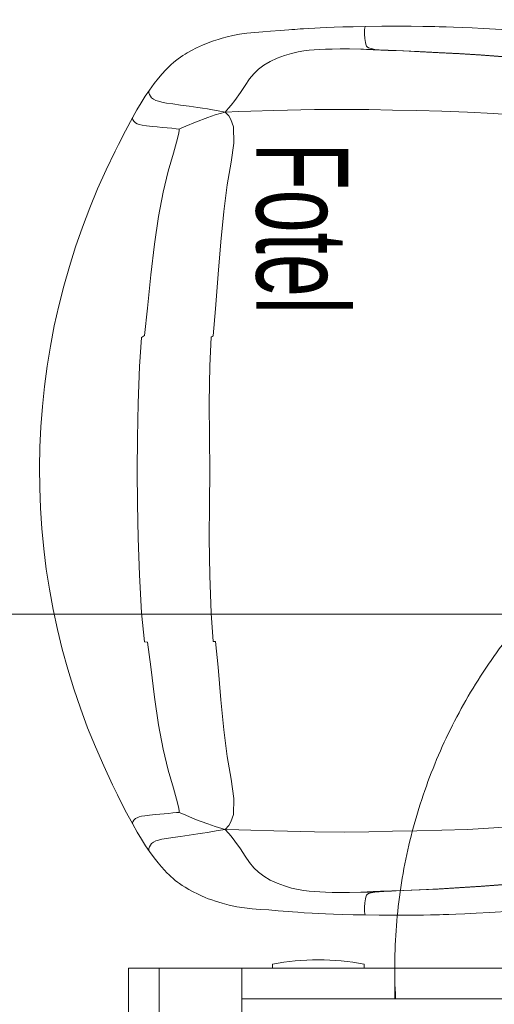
# Model space of a CAD drawing. Header units: millimetres. Extents: x 2016045 to 2079203, y -1576958 to -1542749.
# Tile 68 of 109: x 2035246 to 2035556, y -1558770 to -1558127. Entities that reach past the tile are written whole.
import ezdxf

# ---------------------------------------------------------------- set-up
doc = ezdxf.new("R2010")
doc.units = ezdxf.units.MM
doc.header["$MEASUREMENT"] = 0
doc.linetypes.add('Dashed', pattern=[5644.44, 2822.22, -2822.22])
for name, color, linetype, lineweight, true_color in [('Elementy_POZD_z_poza_umowy- K.kat MW24_Nr_pióra__11', 7, 'Continuous', 5, 0x6d6d6d), ('Elementy_POZD_z_poza_umowy- K.kat MW24_Nr_pióra__12', 7, 'Continuous', 5, 0x9f9f9f), ('Wymiarowanie_Nr_pióra__3', 7, 'Continuous', 35, 0x008200)]:
    doc.layers.add(name, color=color, linetype=linetype, lineweight=lineweight, true_color=true_color)
doc.layers.add('Wymiarowanie', color=7, linetype='Continuous')
doc.layers.add('Wymiarowanie_Nr_pióra__1', color=7, linetype='Continuous', lineweight=0)
doc.styles.add('GENERATED_STYLE_1', font='arial.ttf')
doc.dimstyles.new('GENERATED_STYLE__1', dxfattribs={"dimtxt": 125, "dimasz": 114, "dimexe": 0.18, "dimexo": 0, "dimgap": 0.09, "dimtad": 1, "dimtih": 1, "dimtoh": 1, "dimdec": 0, "dimlfac": 0.1, "dimzin": 0, "dimdsep": 46, "dimtxsty": 'GENERATED_STYLE_1', "dimblk": 'ARROWHEAD_2', "dimblk1": 'ARROWHEAD_2', "dimblk2": 'ARROWHEAD_2', "dimcen": 0.09, "dimclrd": 7, "dimclre": 7, "dimclrt": 7, "dimadec": 4, "dimazin": 0, "dimtfac": 1, "dimtdec": 4, "dimtmove": 0, "dimatfit": 3, "dimfxl": 0, "dimtolj": 1, "dimtzin": 0, "dimarcsym": 0})
doc.dimstyles.new('GENERATED_STYLE__3', dxfattribs={"dimtxt": 125, "dimasz": 114, "dimexe": 0.18, "dimexo": 0, "dimgap": 0.09, "dimtad": 1, "dimdec": 0, "dimlfac": 0.1, "dimzin": 0, "dimdsep": 46, "dimtxsty": 'GENERATED_STYLE_1', "dimblk": 'ARROWHEAD_2', "dimblk1": 'ARROWHEAD_2', "dimblk2": 'ARROWHEAD_2', "dimcen": 0.09, "dimclrd": 7, "dimclre": 7, "dimclrt": 7, "dimadec": 4, "dimazin": 0, "dimtfac": 1, "dimtdec": 4, "dimtmove": 0, "dimatfit": 3, "dimfxl": 0, "dimtolj": 1, "dimtzin": 0, "dimarcsym": 0})

# ---------------------------------------------------------------- blocks, each defined once
blk = doc.blocks.new('*D126', base_point=(1682719.62, -1237567.41))
at = {"layer": 'Wymiarowanie_Nr_pióra__1', "linetype": 'Continuous'}
for p, q in [((2044173.52, -1556060.94), (2043948.52, -1556060.94)), ((2044061.02, -1559800.94), (2044061.02, -1556060.94)), ((2044173.52, -1559800.94), (2043948.52, -1559800.94))]:
    blk.add_line(p, q, dxfattribs=at)
at = {"layer": 'Wymiarowanie_Nr_pióra__3', "linetype": 'Continuous'}
for p, q in [((2043986.02, -1556017.64), (2044136.02, -1556104.24)), ((2043986.02, -1559757.64), (2044136.02, -1559844.24))]:
    blk.add_line(p, q, dxfattribs=at)
at = {"layer": 'Wymiarowanie_Nr_pióra__1', "insert": (2044036.02, -1558073.23), "char_height": 125, "attachment_point": 7, "rotation": 90, "style": 'GENERATED_STYLE_1'}
blk.add_mtext('\\A1;{\\fArial|b0|i0|c238|p38;374}', dxfattribs=at)
blk = doc.blocks.new('ARROWHEAD_2')
at = {"color": 0, "linetype": 'Continuous', "lineweight": 0}
for p, q in [((-0.3781, -0.655), (0.3781, 0.655)), ((0, 0), (-1, 0))]:
    blk.add_line(p, q, dxfattribs=at)
blk = doc.blocks.new('*D143', base_point=(1682719.62, -1237567.41))
at = {"layer": 'Wymiarowanie_Nr_pióra__1', "linetype": 'Continuous'}
for p, q in [((2021278.91, -1556060.94), (2021053.91, -1556060.94)), ((2021166.41, -1559800.94), (2021166.41, -1556060.94)), ((2021278.91, -1559800.94), (2021053.91, -1559800.94))]:
    blk.add_line(p, q, dxfattribs=at)
at = {"layer": 'Wymiarowanie_Nr_pióra__3', "linetype": 'Continuous'}
for p, q in [((2021091.41, -1556017.64), (2021241.41, -1556104.24)), ((2021091.41, -1559757.64), (2021241.41, -1559844.24))]:
    blk.add_line(p, q, dxfattribs=at)
at = {"layer": 'Wymiarowanie_Nr_pióra__1', "insert": (2021141.41, -1558073.23), "char_height": 125, "attachment_point": 7, "rotation": 90, "style": 'GENERATED_STYLE_1'}
blk.add_mtext('\\A1;{\\fArial|b0|i0|c238|p38;374}', dxfattribs=at)
blk = doc.blocks.new('*D189', base_point=(1682719.62, -1237567.41))
at = {"layer": 'Wymiarowanie_Nr_pióra__1', "linetype": 'Continuous'}
for p, q in [((2034151.4, -1558627.34), (2034151.4, -1558402.34)), ((2035916.89, -1558627.34), (2035916.89, -1558402.34)), ((2034151.4, -1558514.84), (2035916.89, -1558514.84))]:
    blk.add_line(p, q, dxfattribs=at)
at = {"layer": 'Wymiarowanie_Nr_pióra__3', "linetype": 'Continuous'}
for p, q in [((2034194.71, -1558439.84), (2034108.1, -1558589.84)), ((2035960.19, -1558439.84), (2035873.59, -1558589.84))]:
    blk.add_line(p, q, dxfattribs=at)
at = {"layer": 'Wymiarowanie_Nr_pióra__1', "insert": (2034860.56, -1558491.9), "char_height": 125, "attachment_point": 7, "style": 'GENERATED_STYLE_1'}
blk.add_mtext('\\A1;{\\fArial|b0|i0|c238|p38;176\\fArial|b0|i0|c238|p38;\\A1{\\H.66x;\\S5^  ;}}', dxfattribs=at)

msp = doc.modelspace()

# ---------------------------------------------------------------- linework, layer by layer
at = {"layer": 'Elementy_POZD_z_poza_umowy- K.kat MW24_Nr_pióra__12', "linetype": 'Continuous'}
for p, q in [((2035409.62, -1558134.35), (2035404.62, -1558134.7)), ((2035415.9, -1558133.88), (2035409.62, -1558134.35)), ((2035421.71, -1558133.4), (2035415.9, -1558133.88)), ((2035423.67, -1558133.24), (2035421.71, -1558133.4)), ((2035425.54, -1558133.1), (2035423.67, -1558133.24)), ((2035427.31, -1558132.96), (2035425.54, -1558133.1)), ((2035429, -1558132.83), (2035427.31, -1558132.96)), ((2035431.28, -1558132.68), (2035429, -1558132.83)), ((2035434.46, -1558132.47), (2035431.28, -1558132.68)), ((2035438.63, -1558132.24), (2035434.46, -1558132.47)), ((2035442.19, -1558132.07), (2035438.63, -1558132.24)), ((2035446.37, -1558131.89), (2035442.19, -1558132.07)), ((2035451.27, -1558131.7), (2035446.37, -1558131.89)), ((2035457.03, -1558131.52), (2035451.27, -1558131.7)), ((2035463.77, -1558131.34), (2035457.03, -1558131.52)), ((2035471.69, -1558131.18), (2035463.77, -1558131.34)), ((2035471.09, -1558134.79), (2035471.12, -1558133.59)), ((2035471.12, -1558133.59), (2035471.31, -1558131.84)), ((2035471.31, -1558131.84), (2035471.46, -1558131.38)), ((2035471.46, -1558131.38), (2035471.64, -1558131.19)), ((2035471.64, -1558131.19), (2035471.69, -1558131.2)), ((2035482.54, -1558131.04), (2035471.68, -1558131.18)), ((2035492.68, -1558131), (2035482.54, -1558131.04)), ((2035501.68, -1558131.04), (2035492.68, -1558131)), ((2035509.3, -1558131.13), (2035501.68, -1558131.04)), ((2035513.52, -1558131.2), (2035509.3, -1558131.13)), ((2035517.03, -1558131.28), (2035513.52, -1558131.2)), ((2035519.82, -1558131.35), (2035517.03, -1558131.28)), ((2035521.88, -1558131.4), (2035519.82, -1558131.35)), ((2035523.25, -1558131.44), (2035521.88, -1558131.4)), ((2035524.56, -1558131.48), (2035523.25, -1558131.44)), ((2035529.23, -1558131.63), (2035524.56, -1558131.48)), ((2035535, -1558131.84), (2035529.23, -1558131.63)), ((2035541.57, -1558132.13), (2035535, -1558131.84)), ((2035548.59, -1558132.49), (2035541.57, -1558132.13)), ((2035560.8, -1558133.25), (2035548.59, -1558132.49)), ((2035372.41, -1558140.59), (2035368.93, -1558141.84)), ((2035375.48, -1558139.6), (2035372.41, -1558140.59)), ((2035378.07, -1558138.84), (2035375.48, -1558139.6)), ((2035381.28, -1558137.99), (2035378.07, -1558138.84)), ((2035385.06, -1558137.12), (2035381.28, -1558137.99)), ((2035389.38, -1558136.3), (2035385.06, -1558137.12)), ((2035394.21, -1558135.61), (2035389.38, -1558136.3)), ((2035399.48, -1558135.09), (2035394.21, -1558135.61)), ((2035404.62, -1558134.7), (2035399.48, -1558135.09)), ((2035471.12, -1558136.16), (2035471.09, -1558134.79)), ((2035471.37, -1558139.11), (2035471.12, -1558136.16)), ((2035471.74, -1558141.73), (2035471.37, -1558139.11)), ((2035358.02, -1558146.88), (2035355.26, -1558148.41)), ((2035361.32, -1558145.17), (2035358.02, -1558146.88)), ((2035365.15, -1558143.38), (2035361.32, -1558145.17)), ((2035368.93, -1558141.84), (2035365.15, -1558143.38)), ((2035427.66, -1558147.78), (2035431.42, -1558147.16)), ((2035431.42, -1558147.16), (2035434.88, -1558146.75)), ((2035434.88, -1558146.75), (2035438.29, -1558146.43)), ((2035438.29, -1558146.43), (2035441.83, -1558146.2)), ((2035441.83, -1558146.2), (2035445.67, -1558146.03)), ((2035445.67, -1558146.03), (2035450.03, -1558145.92)), ((2035450.03, -1558145.92), (2035455.11, -1558145.87)), ((2035455.11, -1558145.87), (2035461.23, -1558145.87)), ((2035461.23, -1558145.87), (2035468.7, -1558145.95)), ((2035468.7, -1558145.95), (2035477.97, -1558146.11)), ((2035470.47, -1558146.1), (2035468.7, -1558145.95)), ((2035472.44, -1558146.23), (2035470.47, -1558146.1)), ((2035471.93, -1558142.68), (2035471.74, -1558141.73)), ((2035472.15, -1558143.42), (2035471.93, -1558142.68)), ((2035472.46, -1558144), (2035472.15, -1558143.42)), ((2035476.85, -1558146.45), (2035472.44, -1558146.23)), ((2035472.9, -1558144.49), (2035472.46, -1558144)), ((2035473.83, -1558145.11), (2035472.9, -1558144.49)), ((2035475.41, -1558145.66), (2035473.83, -1558145.11)), ((2035477.97, -1558146.11), (2035475.41, -1558145.66)), ((2035486.58, -1558146.8), (2035476.85, -1558146.45)), ((2035477.97, -1558146.11), (2035483.65, -1558146.57)), ((2035483.65, -1558146.57), (2035486.58, -1558146.72)), ((2035486.58, -1558146.72), (2035487.84, -1558146.77)), ((2035487.82, -1558146.8), (2035486.58, -1558146.8)), ((2035496.62, -1558147.19), (2035486.58, -1558146.8)), ((2035488.35, -1558146.81), (2035487.82, -1558146.8)), ((2035487.84, -1558146.77), (2035488.73, -1558146.81)), ((2035488.73, -1558146.81), (2035488.35, -1558146.81)), ((2035488.73, -1558146.81), (2035489.99, -1558146.85)), ((2035489.99, -1558146.85), (2035491.79, -1558146.91)), ((2035491.79, -1558146.91), (2035496.14, -1558147.07)), ((2035496.14, -1558147.07), (2035506.74, -1558147.5)), ((2035507.55, -1558147.68), (2035496.62, -1558147.19)), ((2035347.63, -1558153.57), (2035346.32, -1558154.67)), ((2035349.33, -1558152.25), (2035347.63, -1558153.57)), ((2035350.89, -1558151.13), (2035349.33, -1558152.25)), ((2035352.39, -1558150.15), (2035350.89, -1558151.13)), ((2035353.82, -1558149.26), (2035352.39, -1558150.15)), ((2035355.26, -1558148.41), (2035353.82, -1558149.26)), ((2035409.53, -1558153.98), (2035414.11, -1558151.85)), ((2035414.11, -1558151.85), (2035418.85, -1558150.1)), ((2035418.85, -1558150.1), (2035423.43, -1558148.75)), ((2035423.43, -1558148.75), (2035427.66, -1558147.78)), ((2035506.74, -1558147.5), (2035519.28, -1558148.1)), ((2035519.96, -1558148.32), (2035507.55, -1558147.68)), ((2035519.28, -1558148.1), (2035532.95, -1558148.86)), ((2035533.41, -1558149.08), (2035519.96, -1558148.32)), ((2035532.95, -1558148.86), (2035546.98, -1558149.76)), ((2035547.32, -1558149.97), (2035533.41, -1558149.08)), ((2035546.98, -1558149.76), (2035561.25, -1558150.82)), ((2035561.56, -1558151), (2035547.32, -1558149.97)), ((2035341.04, -1558159.76), (2035338.85, -1558162.14)), ((2035343.02, -1558157.73), (2035341.04, -1558159.76)), ((2035344.78, -1558156.05), (2035343.02, -1558157.73)), ((2035346.32, -1558154.67), (2035344.78, -1558156.05)), ((2035398.71, -1558162.03), (2035401.81, -1558159.1)), ((2035401.81, -1558159.1), (2035405.41, -1558156.42)), ((2035405.41, -1558156.42), (2035409.53, -1558153.98)), ((2035336.43, -1558164.95), (2035333.72, -1558168.36)), ((2035338.85, -1558162.14), (2035336.43, -1558164.95)), ((2035393.09, -1558169.64), (2035395.9, -1558165.47)), ((2035395.9, -1558165.47), (2035398.71, -1558162.03)), ((2035330.59, -1558172.67), (2035327.84, -1558176.75)), ((2035330.18, -1558173.67), (2035330.44, -1558172.91)), ((2035330.44, -1558172.91), (2035330.61, -1558172.69)), ((2035333.72, -1558168.36), (2035330.58, -1558172.68)), ((2035390.06, -1558174.3), (2035393.09, -1558169.64)), ((2035327.84, -1558176.75), (2035325.07, -1558181.13)), ((2035330.2, -1558174.58), (2035330.18, -1558173.67)), ((2035330.53, -1558175.62), (2035330.2, -1558174.58)), ((2035332.02, -1558177.75), (2035330.53, -1558175.62)), ((2035333.15, -1558178.68), (2035332.02, -1558177.75)), ((2035334.8, -1558179.51), (2035333.15, -1558178.68)), ((2035386.39, -1558179.42), (2035390.06, -1558174.3)), ((2035322.32, -1558185.71), (2035319.63, -1558190.44)), ((2035325.07, -1558181.13), (2035322.32, -1558185.71)), ((2035336.45, -1558180.04), (2035334.8, -1558179.51)), ((2035338.74, -1558180.58), (2035336.45, -1558180.04)), ((2035341.81, -1558181.15), (2035338.74, -1558180.58)), ((2035345.82, -1558181.78), (2035341.81, -1558181.15)), ((2035350.78, -1558182.49), (2035345.82, -1558181.78)), ((2035356.59, -1558183.3), (2035350.78, -1558182.49)), ((2035359.32, -1558183.69), (2035356.59, -1558183.3)), ((2035362.2, -1558184.11), (2035359.32, -1558183.69)), ((2035365.22, -1558184.56), (2035362.2, -1558184.11)), ((2035368.41, -1558185.05), (2035365.22, -1558184.56)), ((2035371.8, -1558185.59), (2035368.41, -1558185.05)), ((2035375.5, -1558186.21), (2035371.8, -1558185.59)), ((2035380.01, -1558187.02), (2035382.28, -1558184.48)), ((2035382.28, -1558184.48), (2035383.89, -1558182.57)), ((2035383.89, -1558182.57), (2035386.39, -1558179.42)), ((2035438.36, -1558185.47), (2035411.9, -1558186.02)), ((2035458.14, -1558185.32), (2035438.36, -1558185.47)), ((2035474, -1558185.48), (2035458.14, -1558185.32)), ((2035489.46, -1558185.79), (2035474, -1558185.48)), ((2035505.33, -1558186.14), (2035489.46, -1558185.79)), ((2035319.63, -1558190.44), (2035314.89, -1558199.23)), ((2035319.46, -1558191.09), (2035319.65, -1558190.44)), ((2035319.77, -1558192.14), (2035319.46, -1558191.09)), ((2035320.62, -1558193.3), (2035319.77, -1558192.14)), ((2035368.64, -1558190.58), (2035360.64, -1558193.59)), ((2035373.53, -1558188.95), (2035368.64, -1558190.58)), ((2035380.01, -1558187.02), (2035373.53, -1558188.95)), ((2035380.01, -1558187.02), (2035375.5, -1558186.21)), ((2035389.02, -1558186.68), (2035380.01, -1558187.02)), ((2035382.36, -1558189.62), (2035380.01, -1558187.02)), ((2035383.8, -1558191.96), (2035382.36, -1558189.62)), ((2035385.44, -1558196.72), (2035383.8, -1558191.96)), ((2035396.91, -1558186.43), (2035389.02, -1558186.68)), ((2035411.9, -1558186.02), (2035396.91, -1558186.43)), ((2035521.69, -1558186.5), (2035505.33, -1558186.14)), ((2035538.48, -1558187.06), (2035521.69, -1558186.5)), ((2035555.56, -1558188.01), (2035538.48, -1558187.06)), ((2035572.57, -1558189.23), (2035555.56, -1558188.01)), ((2035321.45, -1558194.04), (2035320.62, -1558193.3)), ((2035322.48, -1558194.69), (2035321.45, -1558194.04)), ((2035323.95, -1558195.24), (2035322.48, -1558194.69)), ((2035325.89, -1558195.67), (2035323.95, -1558195.24)), ((2035328.71, -1558196.09), (2035325.89, -1558195.67)), ((2035332.62, -1558196.52), (2035328.71, -1558196.09)), ((2035335.6, -1558196.8), (2035332.62, -1558196.52)), ((2035338.79, -1558197.08), (2035335.6, -1558196.8)), ((2035342.06, -1558197.38), (2035338.79, -1558197.08)), ((2035345.21, -1558197.67), (2035342.06, -1558197.38)), ((2035348.04, -1558197.95), (2035345.21, -1558197.67)), ((2035350.04, -1558198.17), (2035348.04, -1558197.95)), ((2035350.04, -1558198.17), (2035349.93, -1558199.16)), ((2035351.77, -1558197.37), (2035350.04, -1558198.17)), ((2035354.29, -1558196.25), (2035351.77, -1558197.37)), ((2035360.64, -1558193.59), (2035354.29, -1558196.25)), ((2035385.75, -1558207.28), (2035385.44, -1558196.72)), ((2035314.89, -1558199.23), (2035310.31, -1558208.29)), ((2035348.92, -1558204.33), (2035346.26, -1558213.86)), ((2035349.7, -1558200.63), (2035348.92, -1558204.33)), ((2035349.93, -1558199.16), (2035349.7, -1558200.63)), ((2035310.31, -1558208.29), (2035308.23, -1558212.55)), ((2035383.96, -1558219.73), (2035385.75, -1558207.28)), ((2035346.26, -1558213.86), (2035342.91, -1558225.6)), ((2035381.45, -1558234.55), (2035383.96, -1558219.73)), ((2035342.91, -1558225.6), (2035339.51, -1558239.42)), ((2035379.21, -1558252.01), (2035381.45, -1558234.55)), ((2035339.51, -1558239.42), (2035336.51, -1558255.32)), ((2035336.51, -1558255.32), (2035333.89, -1558273.27)), ((2035377.29, -1558271.67), (2035379.21, -1558252.01)), ((2035333.89, -1558273.27), (2035331.49, -1558293.24)), ((2035375.53, -1558292.95), (2035377.29, -1558271.67)), ((2035331.49, -1558293.24), (2035329.27, -1558315.12)), ((2035373.84, -1558315.46), (2035375.53, -1558292.95)), ((2035329.27, -1558315.12), (2035327.24, -1558332.86)), ((2035372.2, -1558333.06), (2035373.84, -1558315.46)), ((2035327.24, -1558332.86), (2035325.47, -1558334.13)), ((2035370.82, -1558333.93), (2035372.2, -1558333.06)), ((2035325.47, -1558334.13), (2035324.06, -1558353.13)), ((2035369.95, -1558352.77), (2035370.82, -1558333.93)), ((2035369.64, -1558376.86), (2035369.95, -1558352.77)), ((2035324.06, -1558353.13), (2035323.13, -1558377.15)), ((2035323.13, -1558377.15), (2035322.71, -1558399.64)), ((2035369.82, -1558399.48), (2035369.64, -1558376.86)), ((2035322.71, -1558399.64), (2035322.63, -1558421.18)), ((2035370.01, -1558421.18), (2035369.82, -1558399.48)), ((2035322.63, -1558421.18), (2035322.71, -1558442.72)), ((2035369.82, -1558442.88), (2035370.01, -1558421.18)), ((2035322.71, -1558442.72), (2035323.13, -1558465.21)), ((2035369.64, -1558465.5), (2035369.82, -1558442.88)), ((2035323.13, -1558465.21), (2035324.06, -1558489.23)), ((2035369.95, -1558489.59), (2035369.64, -1558465.5)), ((2035324.06, -1558489.23), (2035325.47, -1558514.06)), ((2035370.82, -1558514.27), (2035369.95, -1558489.59)), ((2035325.47, -1558514.06), (2035327.24, -1558532.83)), ((2035372.2, -1558532.64), (2035370.82, -1558514.27)), ((2035327.24, -1558532.83), (2035329.27, -1558533.07)), ((2035373.84, -1558532.73), (2035372.2, -1558532.64)), ((2035375.53, -1558549.41), (2035373.84, -1558532.73)), ((2035329.27, -1558533.07), (2035331.49, -1558549.12)), ((2035331.49, -1558549.12), (2035333.89, -1558569.1)), ((2035377.29, -1558570.69), (2035375.53, -1558549.41)), ((2035333.89, -1558569.1), (2035336.51, -1558587.05)), ((2035379.21, -1558590.35), (2035377.29, -1558570.69)), ((2035336.51, -1558587.05), (2035339.51, -1558602.94)), ((2035381.45, -1558607.81), (2035379.21, -1558590.35)), ((2035339.51, -1558602.94), (2035342.91, -1558616.76)), ((2035383.96, -1558622.63), (2035381.45, -1558607.81)), ((2035342.91, -1558616.76), (2035346.26, -1558628.5)), ((2035385.75, -1558635.08), (2035383.96, -1558622.63)), ((2035306.51, -1558626.21), (2035309.64, -1558632.7)), ((2035346.26, -1558628.5), (2035348.92, -1558638.03)), ((2035309.64, -1558632.7), (2035314.58, -1558642.52)), ((2035385.44, -1558645.64), (2035385.75, -1558635.08)), ((2035348.92, -1558638.03), (2035349.7, -1558641.73)), ((2035349.7, -1558641.73), (2035349.93, -1558643.2)), ((2035314.58, -1558642.52), (2035319.63, -1558651.92)), ((2035321.45, -1558648.32), (2035320.39, -1558649.32)), ((2035322.9, -1558647.48), (2035321.45, -1558648.32)), ((2035323.95, -1558647.13), (2035322.9, -1558647.48)), ((2035325.35, -1558646.79), (2035323.95, -1558647.13)), ((2035327.6, -1558646.42), (2035325.35, -1558646.79)), ((2035330.66, -1558646.04), (2035327.6, -1558646.42)), ((2035334.57, -1558645.66), (2035330.66, -1558646.04)), ((2035337.36, -1558645.4), (2035334.57, -1558645.66)), ((2035340.24, -1558645.15), (2035337.36, -1558645.4)), ((2035343.13, -1558644.89), (2035340.24, -1558645.15)), ((2035345.88, -1558644.63), (2035343.13, -1558644.89)), ((2035348.32, -1558644.38), (2035345.88, -1558644.63)), ((2035350.04, -1558644.2), (2035348.32, -1558644.38)), ((2035349.93, -1558643.2), (2035350.04, -1558644.2)), ((2035351.77, -1558644.99), (2035350.04, -1558644.2)), ((2035354.29, -1558646.11), (2035351.77, -1558644.99)), ((2035360.64, -1558648.77), (2035354.29, -1558646.11)), ((2035383.8, -1558650.4), (2035385.44, -1558645.64)), ((2035319.71, -1558650.35), (2035319.46, -1558651.28)), ((2035319.46, -1558651.28), (2035319.65, -1558651.92)), ((2035319.63, -1558651.93), (2035322.59, -1558657.11)), ((2035320.39, -1558649.32), (2035319.71, -1558650.35)), ((2035368.64, -1558651.78), (2035360.64, -1558648.77)), ((2035373.53, -1558653.42), (2035368.64, -1558651.78)), ((2035380.01, -1558655.34), (2035373.53, -1558653.42)), ((2035380.01, -1558655.34), (2035382.36, -1558652.74)), ((2035382.36, -1558652.74), (2035383.8, -1558650.4)), ((2035555.56, -1558654.35), (2035538.48, -1558655.3)), ((2035572.57, -1558653.13), (2035555.56, -1558654.35)), ((2035322.59, -1558657.11), (2035325.41, -1558661.79)), ((2035338.74, -1558661.78), (2035341.81, -1558661.21)), ((2035341.81, -1558661.21), (2035345.82, -1558660.58)), ((2035345.82, -1558660.58), (2035350.78, -1558659.87)), ((2035350.78, -1558659.87), (2035356.59, -1558659.06)), ((2035356.59, -1558659.06), (2035359.32, -1558658.67)), ((2035359.32, -1558658.67), (2035362.2, -1558658.25)), ((2035362.2, -1558658.25), (2035365.22, -1558657.8)), ((2035365.22, -1558657.8), (2035368.41, -1558657.31)), ((2035368.41, -1558657.31), (2035371.8, -1558656.77)), ((2035371.8, -1558656.77), (2035375.5, -1558656.15)), ((2035375.5, -1558656.15), (2035380.01, -1558655.34)), ((2035382.28, -1558657.89), (2035380.01, -1558655.34)), ((2035389.02, -1558655.68), (2035380.01, -1558655.34)), ((2035383.89, -1558659.79), (2035382.28, -1558657.89)), ((2035386.39, -1558662.94), (2035383.89, -1558659.79)), ((2035396.91, -1558655.93), (2035389.02, -1558655.68)), ((2035411.9, -1558656.34), (2035396.91, -1558655.93)), ((2035438.36, -1558656.9), (2035411.9, -1558656.34)), ((2035458.14, -1558657.04), (2035438.36, -1558656.9)), ((2035474, -1558656.88), (2035458.14, -1558657.04)), ((2035489.46, -1558656.57), (2035474, -1558656.88)), ((2035505.33, -1558656.22), (2035489.46, -1558656.57)), ((2035521.69, -1558655.87), (2035505.33, -1558656.22)), ((2035538.48, -1558655.3), (2035521.69, -1558655.87)), ((2035325.41, -1558661.79), (2035328.08, -1558665.97)), ((2035328.08, -1558665.97), (2035330.58, -1558669.68)), ((2035330.18, -1558668.69), (2035330.2, -1558667.78)), ((2035330.2, -1558667.78), (2035330.53, -1558666.74)), ((2035330.53, -1558666.74), (2035332.02, -1558664.62)), ((2035332.02, -1558664.62), (2035333.15, -1558663.68)), ((2035333.15, -1558663.68), (2035334.8, -1558662.85)), ((2035334.8, -1558662.85), (2035336.45, -1558662.32)), ((2035336.45, -1558662.32), (2035338.74, -1558661.78)), ((2035390.06, -1558668.06), (2035386.39, -1558662.94)), ((2035330.44, -1558669.46), (2035330.18, -1558668.69)), ((2035330.61, -1558669.67), (2035330.44, -1558669.46)), ((2035330.58, -1558669.69), (2035333.61, -1558673.86)), ((2035333.61, -1558673.86), (2035336.18, -1558677.12)), ((2035393.09, -1558672.72), (2035390.06, -1558668.06)), ((2035395.9, -1558676.89), (2035393.09, -1558672.72)), ((2035336.18, -1558677.12), (2035338.41, -1558679.72)), ((2035338.41, -1558679.72), (2035340.35, -1558681.87)), ((2035398.71, -1558680.33), (2035395.9, -1558676.89)), ((2035401.81, -1558683.26), (2035398.71, -1558680.33)), ((2035340.35, -1558681.87), (2035342.03, -1558683.63)), ((2035342.03, -1558683.63), (2035343.44, -1558685.04)), ((2035343.44, -1558685.04), (2035344.67, -1558686.21)), ((2035344.67, -1558686.21), (2035345.82, -1558687.25)), ((2035405.41, -1558685.95), (2035401.81, -1558683.26)), ((2035409.53, -1558688.38), (2035405.41, -1558685.95)), ((2035345.82, -1558687.25), (2035347.44, -1558688.65)), ((2035347.44, -1558688.65), (2035348.86, -1558689.77)), ((2035348.86, -1558689.77), (2035350.22, -1558690.76)), ((2035350.22, -1558690.76), (2035351.87, -1558691.88)), ((2035351.87, -1558691.88), (2035353.91, -1558693.15)), ((2035353.91, -1558693.15), (2035356.35, -1558694.56)), ((2035414.11, -1558690.51), (2035409.53, -1558688.38)), ((2035418.85, -1558692.27), (2035414.11, -1558690.51)), ((2035423.43, -1558693.62), (2035418.85, -1558692.27)), ((2035532.95, -1558693.5), (2035519.28, -1558694.26)), ((2035533.41, -1558693.28), (2035519.96, -1558694.05)), ((2035546.98, -1558692.6), (2035532.95, -1558693.5)), ((2035547.32, -1558692.39), (2035533.41, -1558693.28)), ((2035561.25, -1558691.54), (2035546.98, -1558692.6)), ((2035561.56, -1558691.36), (2035547.32, -1558692.39)), ((2035356.35, -1558694.56), (2035359.17, -1558696.09)), ((2035359.17, -1558696.09), (2035361.92, -1558697.48)), ((2035361.92, -1558697.48), (2035364.52, -1558698.7)), ((2035364.52, -1558698.7), (2035366.89, -1558699.72)), ((2035366.89, -1558699.72), (2035369.04, -1558700.56)), ((2035427.66, -1558694.58), (2035423.43, -1558693.62)), ((2035431.42, -1558695.2), (2035427.66, -1558694.58)), ((2035434.88, -1558695.61), (2035431.42, -1558695.2)), ((2035438.29, -1558695.93), (2035434.88, -1558695.61)), ((2035441.83, -1558696.17), (2035438.29, -1558695.93)), ((2035445.67, -1558696.33), (2035441.83, -1558696.17)), ((2035450.03, -1558696.44), (2035445.67, -1558696.33)), ((2035455.11, -1558696.5), (2035450.03, -1558696.44)), ((2035461.23, -1558696.49), (2035455.11, -1558696.5)), ((2035468.7, -1558696.42), (2035461.23, -1558696.49)), ((2035476.85, -1558695.91), (2035468.7, -1558696.42)), ((2035477.97, -1558696.25), (2035468.7, -1558696.42)), ((2035471.93, -1558699.68), (2035471.74, -1558700.63)), ((2035472.15, -1558698.95), (2035471.93, -1558699.68)), ((2035472.46, -1558698.36), (2035472.15, -1558698.95)), ((2035472.9, -1558697.87), (2035472.46, -1558698.36)), ((2035473.83, -1558697.25), (2035472.9, -1558697.87)), ((2035475.41, -1558696.7), (2035473.83, -1558697.25)), ((2035477.97, -1558696.25), (2035475.41, -1558696.7)), ((2035481.64, -1558695.73), (2035476.85, -1558695.91)), ((2035483.65, -1558695.79), (2035477.97, -1558696.25)), ((2035484.1, -1558695.64), (2035481.64, -1558695.73)), ((2035486.58, -1558695.64), (2035483.65, -1558695.79)), ((2035486.58, -1558695.56), (2035484.1, -1558695.64)), ((2035489.06, -1558695.47), (2035486.58, -1558695.56)), ((2035487.82, -1558695.56), (2035486.58, -1558695.56)), ((2035487.84, -1558695.59), (2035486.58, -1558695.64)), ((2035488.35, -1558695.55), (2035487.82, -1558695.56)), ((2035488.73, -1558695.55), (2035487.84, -1558695.59)), ((2035488.73, -1558695.55), (2035488.35, -1558695.55)), ((2035489.99, -1558695.51), (2035488.73, -1558695.55)), ((2035491.55, -1558695.38), (2035489.06, -1558695.47)), ((2035491.79, -1558695.45), (2035489.99, -1558695.51)), ((2035496.62, -1558695.17), (2035491.55, -1558695.38)), ((2035496.14, -1558695.29), (2035491.79, -1558695.45)), ((2035506.74, -1558694.86), (2035496.14, -1558695.29)), ((2035507.55, -1558694.68), (2035496.62, -1558695.17)), ((2035519.28, -1558694.26), (2035506.74, -1558694.86)), ((2035519.96, -1558694.05), (2035507.55, -1558694.68)), ((2035369.04, -1558700.56), (2035371.25, -1558701.37)), ((2035371.25, -1558701.37), (2035373.73, -1558702.21)), ((2035373.73, -1558702.21), (2035378, -1558703.5)), ((2035378, -1558703.5), (2035382.76, -1558704.73)), ((2035382.76, -1558704.73), (2035387.75, -1558705.78)), ((2035387.75, -1558705.78), (2035392.68, -1558706.56)), ((2035471.12, -1558706.2), (2035471.09, -1558707.57)), ((2035471.37, -1558703.25), (2035471.12, -1558706.2)), ((2035471.74, -1558700.63), (2035471.37, -1558703.25)), ((2035392.68, -1558706.56), (2035397.66, -1558707.12)), ((2035397.66, -1558707.12), (2035402.9, -1558707.54)), ((2035402.9, -1558707.54), (2035408.61, -1558707.95)), ((2035408.61, -1558707.95), (2035414.74, -1558708.4)), ((2035414.74, -1558708.4), (2035421.25, -1558708.92)), ((2035421.25, -1558708.92), (2035423.99, -1558709.14)), ((2035423.99, -1558709.14), (2035427.47, -1558709.41)), ((2035427.47, -1558709.41), (2035431.75, -1558709.72)), ((2035431.75, -1558709.72), (2035436.93, -1558710.03)), ((2035436.93, -1558710.03), (2035440.97, -1558710.24)), ((2035440.97, -1558710.24), (2035445.55, -1558710.44)), ((2035445.55, -1558710.44), (2035450.79, -1558710.64)), ((2035450.79, -1558710.64), (2035456.8, -1558710.84)), ((2035456.8, -1558710.84), (2035463.72, -1558711.02)), ((2035463.72, -1558711.02), (2035471.69, -1558711.18)), ((2035471.09, -1558707.57), (2035471.12, -1558708.77)), ((2035471.12, -1558708.77), (2035471.31, -1558710.52)), ((2035471.31, -1558710.52), (2035471.46, -1558710.98)), ((2035471.46, -1558710.98), (2035471.64, -1558711.17)), ((2035471.64, -1558711.17), (2035471.69, -1558711.16)), ((2035471.68, -1558711.18), (2035480.71, -1558711.3)), ((2035480.71, -1558711.3), (2035489.25, -1558711.36)), ((2035489.25, -1558711.36), (2035497.04, -1558711.36)), ((2035497.04, -1558711.36), (2035503.88, -1558711.3)), ((2035503.88, -1558711.3), (2035509.67, -1558711.23)), ((2035509.67, -1558711.23), (2035514.32, -1558711.14)), ((2035514.32, -1558711.14), (2035517.64, -1558711.07)), ((2035517.64, -1558711.07), (2035520.24, -1558711)), ((2035520.24, -1558711), (2035522.54, -1558710.94)), ((2035522.54, -1558710.94), (2035524.55, -1558710.88)), ((2035524.55, -1558710.88), (2035526.27, -1558710.83)), ((2035526.27, -1558710.83), (2035530.74, -1558710.68)), ((2035530.74, -1558710.68), (2035536.71, -1558710.45)), ((2035536.71, -1558710.45), (2035544.15, -1558710.1)), ((2035544.15, -1558710.1), (2035553.08, -1558709.61)), ((2035553.08, -1558709.61), (2035567.18, -1558708.65)), ((2035410.89, -1558743.41), (2035410.89, -1558745.91)), ((2035470.89, -1558745.91), (2035470.89, -1558743.41)), ((2035316.89, -1559095.91), (2035316.89, -1558745.91)), ((2035316.89, -1558745.91), (2035916.89, -1558745.91)), ((2035390.89, -1559065.91), (2035390.89, -1558745.91)), ((2035490.89, -1558745.91), (2035490.89, -1558765.91)), ((2035842.89, -1558765.91), (2035390.89, -1558765.91))]:
    msp.add_line(p, q, dxfattribs=at)
at = {"layer": 'Elementy_POZD_z_poza_umowy- K.kat MW24_Nr_pióra__12', "linetype": 'Dashed'}
msp.add_line((2035336.89, -1559095.91), (2035336.89, -1558745.91), dxfattribs=at)
at = {"layer": 'Elementy_POZD_z_poza_umowy- K.kat MW24_Nr_pióra__12', "linetype": 'Continuous'}
for centre, radius, start, end in [((2035722.56, -1558421.1), 463.86, 153.28113, 206.24313), ((2035440.89, -1558891.91), 151.5, 78.57881, 101.42119)]:
    msp.add_arc(centre, radius, start, end, dxfattribs=at)
at = {"layer": 'Elementy_POZD_z_poza_umowy- K.kat MW24_Nr_pióra__12', "linetype": 'Dashed'}
msp.add_arc((2035842.89, -1558745.91), 352, 118.18788, 183.2572, dxfattribs=at)

# ---------------------------------------------------------------- texts
at = {"layer": 'Elementy_POZD_z_poza_umowy- K.kat MW24_Nr_pióra__11', "linetype": 'Continuous', "insert": (2035399.63, -1558207.02), "char_height": 60, "attachment_point": 7, "rotation": 270, "style": 'GENERATED_STYLE_1'}
msp.add_mtext('\\A1;{\\W0.600000x;\\fArial|b0|i0|c238|p38;Fotel}', dxfattribs=at)

# ---------------------------------------------------------------- dimensions: what is measured, and where the dimension line sits
at = {"layer": 'Wymiarowanie', "linetype": 'Continuous'}
for base, p1, picture, middle in [((2044061.02, -1556060.94), (2020876.35, -1559800.94), '*D126', (2043973.52, -1557930.94)), ((2021166.41, -1556060.94), (2044226.02, -1559800.94), '*D143', (2021078.91, -1557930.94))]:
    dim = msp.add_linear_dim(base=base, p1=p1, p2=(2020826.35, -1556060.94), angle=90, dimstyle='GENERATED_STYLE__3', dxfattribs=at)
    dim.commit()
    dim.dimension.update_dxf_attribs({"geometry": picture, "text_midpoint": middle, "dimtype": 160, "text_rotation": 90})
dim = msp.add_linear_dim(base=(2035916.89, -1558514.84), p1=(2034151.4, -1559095.91), p2=(2035916.89, -1559095.92), dimstyle='GENERATED_STYLE__1', dxfattribs=at)
dim.commit()
dim.dimension.update_dxf_attribs({"geometry": '*D189', "text_midpoint": (2035127.99, -1558427.34), "dimtype": 160})

doc.saveas('drawing.dxf')
